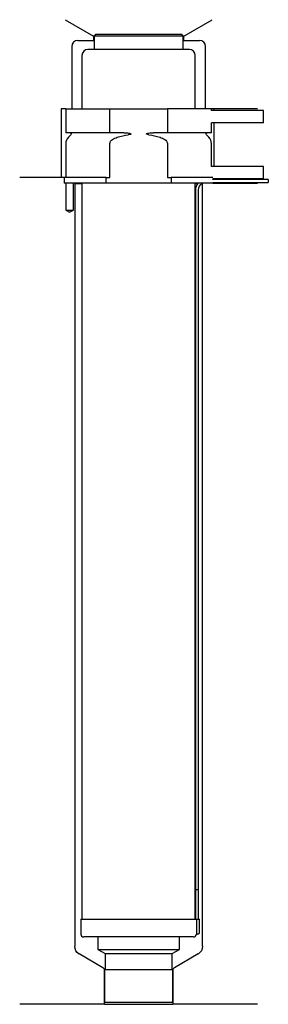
# Model space of a CAD drawing. Header units: millimetres. Extents: x 28 to 112, y 70 to 401.
import ezdxf

# ---------------------------------------------------------------- set-up
doc = ezdxf.new("R2010")
doc.units = ezdxf.units.MM
for name, color, linetype in [('201', 7, 'Continuous'), ('30', 7, 'Continuous'), ('32', 7, 'Continuous')]:
    doc.layers.add(name, color=color, linetype=linetype)

msp = doc.modelspace()

# ---------------------------------------------------------------- linework, layer by layer
at = {"layer": '201', "color": 113}
for p, q in [((43.4, 401.03), (52.92, 395.53)), ((83.32, 395.53), (92.85, 401.03)), ((47.62, 394.03), (52.92, 394.03)), ((52.92, 395.53), (52.92, 394.03)), ((53.12, 395.53), (52.92, 395.53)), ((52.92, 394.03), (53.12, 394.03)), ((83.32, 395.53), (83.12, 395.53)), ((83.12, 394.03), (83.32, 394.03)), ((83.32, 394.03), (83.32, 395.53)), ((83.32, 394.03), (88.62, 394.03)), ((45.62, 392.03), (45.62, 371.03)), ((90.62, 371.03), (90.62, 392.03)), ((43.62, 371.03), (42.12, 371.03)), ((42.12, 371.03), (42.12, 348.03)), ((108.12, 371.03), (92.62, 371.03)), ((93.42, 371.03), (93.42, 370.53)), ((93.42, 366.33), (93.42, 351.73)), ((42.12, 348.03), (28.12, 348.03)), ((43.12, 348.03), (28.12, 348.03)), ((43.12, 348.03), (43.12, 346.03)), ((43.67, 346.03), (43.67, 337.03)), ((46.17, 337.03), (46.17, 346.03)), ((46.52, 346.03), (46.62, 345.93)), ((46.62, 345.93), (49.07, 345.93)), ((46.62, 345.93), (46.62, 89.6)), ((87.17, 345.93), (87.92, 345.93)), ((89.37, 345.93), (89.62, 345.93)), ((89.62, 345.93), (89.72, 346.03)), ((89.62, 89.6), (89.62, 345.93)), ((93.12, 346.03), (108.12, 346.03)), ((43.67, 337.03), (44.92, 336.31)), ((44.92, 336.31), (46.17, 337.03)), ((56.12, 82.39), (48.12, 87.01)), ((88.12, 87.01), (80.13, 82.39)), ((56.62, 70.1), (56.62, 81.52)), ((79.63, 81.52), (79.63, 70.1)), ((56.62, 70.1), (28.12, 70.1)), ((56.62, 70.1), (79.63, 70.1)), ((108.12, 70.1), (79.63, 70.1))]:
    msp.add_line(p, q, dxfattribs=at)
for centre, radius, start, end in [((47.62, 392.03), 2, 90, 180), ((88.62, 392.03), 2, 0, 90), ((55.62, 81.52), 1, 0, 60), ((80.63, 81.52), 1, 120, 180)]:
    msp.add_arc(centre, radius, start, end, dxfattribs=at)
at = {"layer": '201', "color": 113, "extrusion": (0, 0, -1)}
for centre, start, end in [((-49.62, 89.6), -60, 0), ((-86.62, 89.6), 180, 240)]:
    msp.add_arc(centre, 3, start, end, dxfattribs=at)
at = {"layer": '30', "color": 113}
for p, q in [((53.62, 396.03), (53.12, 395.53)), ((53.12, 395.53), (53.12, 391.03)), ((83.12, 395.53), (53.12, 395.53)), ((82.62, 396.03), (53.62, 396.03)), ((83.12, 395.53), (82.62, 396.03)), ((83.12, 391.03), (83.12, 395.53)), ((85.17, 391.03), (51.07, 391.03)), ((49.07, 389.03), (49.07, 371.03)), ((87.17, 371.03), (87.17, 389.03)), ((43.62, 371.03), (58.43, 371.03)), ((43.62, 371.03), (43.62, 363.03)), ((58.43, 363.03), (58.43, 371.03)), ((58.43, 371.03), (77.82, 371.03)), ((77.82, 371.03), (77.82, 363.03)), ((92.62, 371.03), (77.82, 371.03)), ((92.62, 370.53), (92.62, 371.03)), ((92.62, 363.03), (92.62, 366.33)), ((58.43, 363.03), (43.62, 363.03)), ((45.36, 362.34), (44.5, 361.49)), ((63.12, 363.03), (58.43, 363.03)), ((77.82, 363.03), (73.13, 363.03)), ((92.62, 363.03), (77.82, 363.03)), ((91.74, 361.49), (90.89, 362.34)), ((43.62, 359.37), (43.62, 348.03)), ((58.43, 348.03), (58.43, 359.37)), ((77.82, 359.37), (77.82, 348.03)), ((92.62, 351.73), (92.62, 359.37)), ((57.22, 348.03), (43.12, 348.03)), ((43.12, 348.03), (43.12, 346.03)), ((57.22, 346.03), (57.22, 348.03)), ((57.22, 348.03), (58.43, 348.03)), ((77.82, 348.03), (79.02, 348.03)), ((79.02, 348.03), (79.02, 346.03)), ((93.09, 348.03), (79.02, 348.03)), ((93.12, 347.33), (93.12, 347.53)), ((57.22, 346.03), (43.12, 346.03)), ((43.67, 346.03), (43.67, 337.03)), ((46.17, 337.03), (46.17, 346.03)), ((49.07, 346.03), (49.07, 98.73)), ((79.02, 346.03), (57.22, 346.03)), ((93.12, 346.03), (79.02, 346.03)), ((87.17, 98.73), (87.17, 346.03)), ((111.72, 347.33), (93.12, 347.33)), ((93.12, 346.33), (111.72, 346.33)), ((93.12, 346.03), (93.12, 346.33)), ((111.72, 347.33), (111.72, 346.33)), ((87.22, 343.83), (87.22, 108.73)), ((88.22, 108.73), (88.22, 343.83)), ((43.67, 337.03), (46.17, 337.03)), ((87.22, 108.73), (88.22, 108.73)), ((87.22, 108.73), (88.22, 108.73)), ((87.22, 108.73), (87.22, 98.73)), ((88.22, 98.73), (88.22, 108.73)), ((48.67, 98.73), (48.67, 93.73)), ((48.67, 98.73), (87.55, 98.73)), ((87.55, 98.73), (87.55, 94.23)), ((87.55, 98.73), (88.57, 98.73)), ((88.57, 94.23), (88.57, 98.73)), ((86.57, 92.73), (49.67, 92.73)), ((54.37, 92.73), (54.37, 88.54)), ((81.87, 88.54), (81.87, 92.73)), ((88.07, 93.73), (87.57, 93.73)), ((54.37, 88.54), (56.82, 87.13)), ((54.37, 88.54), (81.87, 88.54)), ((56.82, 87.13), (56.82, 81.83)), ((56.82, 87.13), (79.43, 87.13)), ((79.43, 87.13), (81.87, 88.54)), ((79.43, 81.83), (79.43, 87.13)), ((56.62, 81.83), (56.62, 70.83)), ((56.62, 81.83), (79.63, 81.83)), ((79.63, 70.83), (79.63, 81.83)), ((56.62, 70.83), (79.63, 70.83))]:
    msp.add_line(p, q, dxfattribs=at)
for centre, radius, start, end in [((51.07, 389.03), 2, 90, 180), ((85.17, 389.03), 2, 0, 90), ((46.62, 359.37), 3, 135, 180), ((89.62, 359.37), 3, 0, 45), ((90.72, 343.83), 3.5, 141.0539, 180), ((49.67, 93.73), 1, 180, 270), ((86.57, 93.73), 1, -90, 0), ((88.07, 94.23), 0.5, -90, 0)]:
    msp.add_arc(centre, radius, start, end, dxfattribs=at)
at = {"layer": '30', "color": 113, "extrusion": (0, 0, -1)}
for centre, radius, start, end in [((-45.07, 362.63), 0.4, 90, 225), ((-91.17, 362.63), 0.4, -45, 90), ((-90.72, 343.83), 2.5, 0, 61.6416)]:
    msp.add_arc(centre, radius, start, end, dxfattribs=at)
at = {"layer": '30', "color": 113}
for points, knots in [([(58.43, 359.37), (58.43, 359.95), (58.87, 360.45), (59.83, 361.1), (60.38, 361.32), (60.93, 361.49)], [0, 0, 0, 0, 0.5, 0.5, 1, 1, 1, 1]), ([(63.12, 363.03), (63.16, 363.03), (63.2, 363.03), (63.74, 363.02), (64.24, 362.98), (64.74, 362.9), (64.93, 362.86), (65.13, 362.83), (65.35, 362.75), (65.37, 362.74), (65.42, 362.72), (65.43, 362.72), (65.47, 362.7), (65.48, 362.69), (65.5, 362.67), (65.51, 362.66), (65.51, 362.65), (65.52, 362.64), (65.52, 362.63), (65.52, 362.63), (65.52, 362.62), (65.52, 362.61), (65.51, 362.6), (65.51, 362.59), (65.49, 362.57), (65.47, 362.56), (65.38, 362.5), (65.29, 362.48), (65.03, 362.41), (64.84, 362.37), (64.64, 362.34)], [0, 0, 0, 0, 0.037532, 0.037532, 0.479326, 0.479326, 0.479326, 0.652283, 0.652283, 0.67679, 0.67679, 0.692908, 0.692908, 0.709848, 0.709848, 0.715998, 0.715998, 0.722254, 0.722254, 0.726798, 0.726798, 0.731321, 0.731321, 0.738696, 0.738696, 0.757525, 0.757525, 0.830443, 0.830443, 1, 1, 1, 1]), ([(71.6, 362.34), (71.32, 362.39), (71, 362.4), (70.71, 362.6), (70.75, 362.69), (70.88, 362.75), (70.95, 362.77), (71.15, 362.83), (71.29, 362.86), (71.99, 362.98), (72.56, 363.03), (73.13, 363.03)], [0, 0, 0, 0, 0.25, 0.25, 0.3125, 0.3125, 0.375, 0.375, 0.5, 0.5, 1, 1, 1, 1]), ([(75.31, 361.49), (75.87, 361.32), (76.42, 361.1), (77.37, 360.45), (77.82, 359.95), (77.82, 359.37)], [0, 0, 0, 0, 0.5, 0.5, 1, 1, 1, 1]), ([(87.55, 94.23), (87.55, 94.17), (87.55, 94.12), (87.56, 94.01), (87.56, 93.96), (87.56, 93.87), (87.56, 93.84), (87.56, 93.78), (87.57, 93.76), (87.57, 93.74), (87.57, 93.73), (87.57, 93.73)], [0, 0, 0, 0, 0.207769, 0.207769, 0.415759, 0.415759, 0.624157, 0.624157, 0.834463, 0.834463, 1, 1, 1, 1])]:
    msp.add_open_spline(points, degree=3, knots=knots, dxfattribs=at)
for points in [[(60.93, 361.49), (62.15, 361.86), (63.38, 362.15), (64.64, 362.34)], [(71.6, 362.34), (72.85, 362.15), (74.09, 361.86), (75.31, 361.49)]]:
    msp.add_open_spline(points, degree=3, dxfattribs=at)
at = {"layer": '32', "color": 113}
for p, q in [((110.12, 370.53), (92.59, 370.53)), ((110.12, 366.33), (110.12, 370.53)), ((110.12, 366.33), (92.59, 366.33)), ((110.12, 351.73), (92.59, 351.73)), ((110.12, 347.53), (110.12, 351.73)), ((110.12, 347.53), (93.09, 347.53))]:
    msp.add_line(p, q, dxfattribs=at)

doc.saveas('drawing.dxf')
